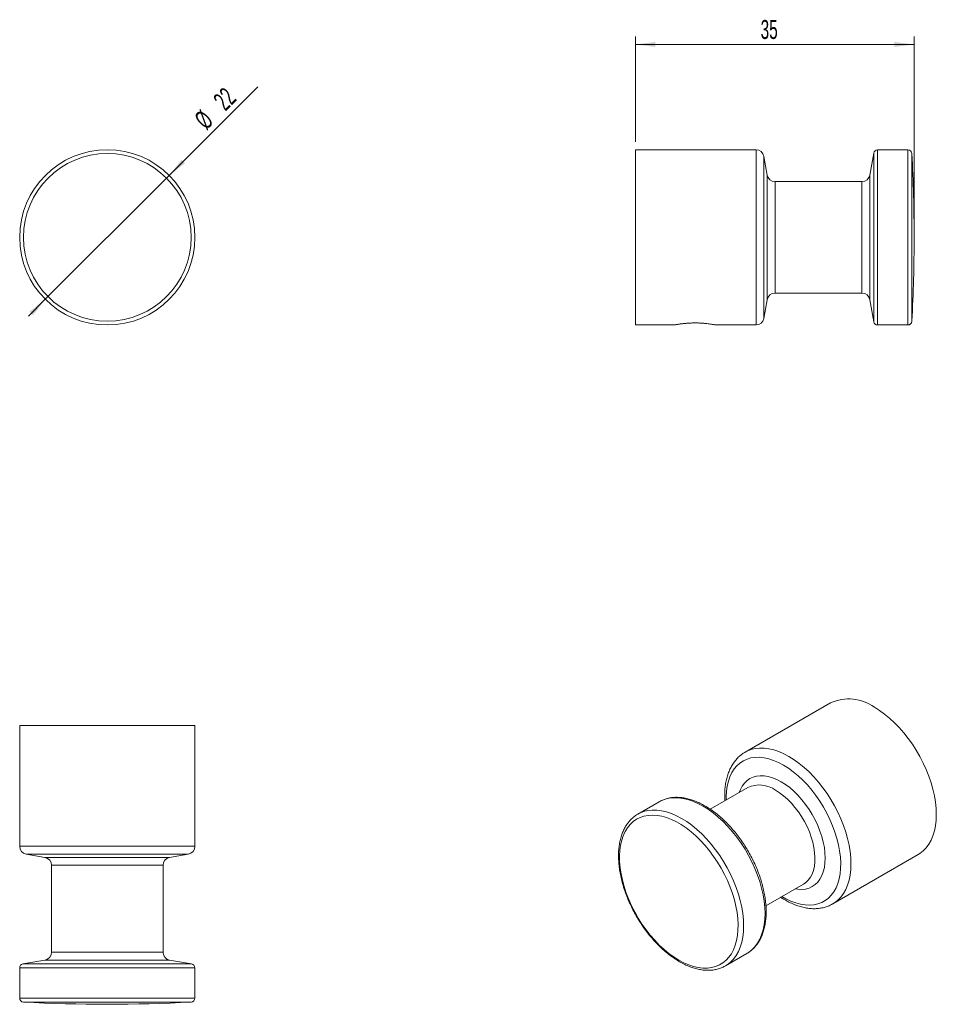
# Model space of a CAD drawing. Header units: millimetres. Extents: x 51 to 166, y 108 to 231.
import ezdxf

# ---------------------------------------------------------------- set-up
doc = ezdxf.new("R2010")
doc.units = ezdxf.units.MM
doc.styles.add('SLDTEXTSTYLE0', font='TXT', dxfattribs={"width": 0.605})
doc.dimstyles.new('SLDDIMSTYLE0', dxfattribs={"dimtxt": 2.311487, "dimasz": 2.5, "dimexe": 0, "dimexo": 0.0625, "dimgap": 0.577872, "dimtad": 2, "dimrnd": 1e-09, "dimzin": 12, "dimdsep": 46, "dimtxsty": 'SLDTEXTSTYLE0', "dimsah": 1, "dimcen": 0.09, "dimadec": 0, "dimazin": 0, "dimtfac": 1, "dimtofl": 0, "dimtmove": 0, "dimatfit": 3, "dimfxl": 1, "dimtolj": 1, "dimtzin": 12, "dimarcsym": 0})
doc.dimstyles.new('SLDDIMSTYLE1', dxfattribs={"dimtxt": 2.311487, "dimasz": 2.5, "dimexe": 0, "dimexo": 0.0625, "dimgap": 0.577872, "dimtad": 2, "dimrnd": 1e-09, "dimzin": 12, "dimdsep": 46, "dimtxsty": 'SLDTEXTSTYLE0', "dimsah": 1, "dimcen": 0.09, "dimadec": 0, "dimazin": 0, "dimtfac": 1, "dimtmove": 0, "dimatfit": 3, "dimfxl": 1, "dimtolj": 1, "dimtzin": 12, "dimarcsym": 0})

# ---------------------------------------------------------------- blocks, each defined once
blk = doc.blocks.new('*D1')
at = {"color": 7, "linetype": 'Continuous', "lineweight": 0}
for p, q in [((127.92, 215.83), (127.92, 229.05)), ((162.92, 204.83), (162.92, 229.05)), ((127.92, 228.05), (162.92, 228.05))]:
    blk.add_line(p, q, dxfattribs=at)
for points in [[(127.92, 228.05), (130.42, 227.74), (130.42, 228.36)], [(162.92, 228.05), (160.42, 228.36), (160.42, 227.74)]]:
    blk.add_solid(points, dxfattribs=at)
at = {"color": 7, "linetype": 'Continuous', "lineweight": 0, "insert": (143.65, 231.12), "char_height": 2.381, "attachment_point": 1, "style": 'SLDTEXTSTYLE0'}
blk.add_mtext('35', dxfattribs=at)
blk = doc.blocks.new('*D2')
at = {"color": 7, "linetype": 'Continuous', "lineweight": 0}
for p, q in [((69.39, 211.61), (80.53, 222.74)), ((69.39, 211.61), (53.83, 196.05)), ((53.83, 196.05), (51.71, 193.93))]:
    blk.add_line(p, q, dxfattribs=at)
for points in [[(69.39, 211.61), (71.38, 213.15), (70.94, 213.59)], [(53.83, 196.05), (51.85, 194.5), (52.29, 194.06)]]:
    blk.add_solid(points, dxfattribs=at)
at = {"color": 7, "linetype": 'Continuous', "lineweight": 0, "char_height": 2.381, "attachment_point": 1, "rotation": 45, "style": 'SLDTEXTSTYLE0'}
for s, insert in [('22', (74.75, 221.29)), ('%%c', (72.36, 218.91))]:
    blk.add_mtext(s, dxfattribs=dict(at, insert=insert))

msp = doc.modelspace()

# ---------------------------------------------------------------- linework, layer by layer
at = {"color": 7, "linetype": 'Continuous', "lineweight": 15}
for p, q in [((143.077, 214.828), (127.916, 214.828)), ((127.916, 214.828), (127.916, 192.828)), ((144.476, 211.654), (144.062, 214.001)), ((157.843, 214.414), (157.357, 211.654)), ((162.14, 214.828), (158.336, 214.828)), ((156.372, 210.828), (145.461, 210.828)), ((145.461, 196.828), (156.372, 196.828)), ((144.062, 193.654), (144.476, 196.001)), ((157.357, 196.001), (157.843, 193.241)), ((127.916, 192.828), (132.791, 192.828)), ((138.041, 192.828), (143.077, 192.828)), ((158.336, 192.828), (162.14, 192.828)), ((152.428, 145.386), (141.708, 139.197)), ((50.613, 142.538), (50.613, 127.377)), ((61.613, 142.538), (50.613, 142.538)), ((72.613, 142.538), (61.613, 142.538)), ((72.613, 127.377), (72.613, 142.538)), ((142.022, 134.76), (137.311, 132.04)), ((130.918, 132.968), (128.228, 131.415)), ((128.228, 131.415), (128.279, 131.444)), ((51.439, 126.392), (53.786, 125.978)), ((69.439, 125.978), (71.786, 126.392)), ((152.707, 120.144), (163.427, 126.333)), ((54.613, 124.993), (54.613, 114.082)), ((68.613, 114.082), (68.613, 124.993)), ((144.314, 119.917), (149.021, 122.635)), ((152.707, 120.144), (152.681, 120.129)), ((139.227, 112.362), (141.917, 113.915)), ((141.917, 113.915), (141.971, 113.947)), ((53.786, 113.097), (51.026, 112.61)), ((72.2, 112.61), (69.439, 113.097)), ((50.613, 112.118), (50.613, 108.314)), ((72.613, 108.314), (72.613, 112.118)), ((139.227, 112.362), (139.15, 112.319))]:
    msp.add_line(p, q, dxfattribs=at)
at = {"color": 8, "linetype": 'Continuous', "lineweight": 15}
for p, q in [((143.077, 192.828), (143.077, 214.828)), ((144.062, 214.001), (144.062, 193.654)), ((157.843, 193.241), (157.843, 214.414)), ((158.336, 214.828), (158.336, 192.828)), ((162.14, 192.828), (162.14, 214.828)), ((162.639, 214.354), (162.639, 193.301)), ((144.476, 196.001), (144.476, 211.654)), ((157.357, 211.654), (157.357, 196.001)), ((145.461, 210.828), (145.461, 196.828)), ((156.372, 196.828), (156.372, 210.828)), ((50.613, 127.377), (72.613, 127.377)), ((61.613, 126.392), (51.439, 126.392)), ((71.786, 126.392), (61.613, 126.392)), ((53.786, 125.978), (69.439, 125.978)), ((61.613, 124.993), (54.613, 124.993)), ((68.613, 124.993), (61.613, 124.993)), ((54.613, 114.082), (61.613, 114.082)), ((61.613, 114.082), (68.613, 114.082)), ((51.026, 112.61), (72.2, 112.61)), ((61.613, 113.097), (53.786, 113.097)), ((69.439, 113.097), (61.613, 113.097)), ((72.613, 112.118), (50.613, 112.118)), ((50.613, 108.314), (72.613, 108.314)), ((72.139, 107.815), (51.086, 107.815))]:
    msp.add_line(p, q, dxfattribs=at)
at = {"color": 7, "linetype": 'Continuous', "lineweight": 15, "flags": 128}
for points in [[(163.427, 126.333), (163.65, 126.472), (164.066, 126.799), (164.439, 127.187), (164.768, 127.635), (165.05, 128.139), (165.284, 128.696), (165.468, 129.301), (165.6, 129.952), (165.679, 130.642), (165.706, 131.369), (165.679, 132.126), (165.6, 132.908), (165.468, 133.711), (165.284, 134.529), (165.05, 135.355), (164.768, 136.185), (164.439, 137.013), (164.066, 137.832), (163.65, 138.639), (163.195, 139.426), (162.705, 140.189), (162.182, 140.923), (161.629, 141.621), (161.052, 142.281), (160.453, 142.896), (159.837, 143.464), (159.208, 143.979), (158.57, 144.44), (157.927, 144.841)], [(133.375, 113.09), (133.998, 112.761), (134.616, 112.494), (135.226, 112.291), (135.823, 112.155), (136.402, 112.085), (136.961, 112.083), (137.494, 112.148), (137.998, 112.28), (138.47, 112.478), (138.906, 112.741), (139.303, 113.066), (139.659, 113.452), (139.971, 113.895), (140.236, 114.393), (140.454, 114.942), (140.621, 115.539), (140.738, 116.179), (140.803, 116.857), (140.816, 117.569), (140.777, 118.31), (140.686, 119.075), (140.544, 119.858), (140.351, 120.654), (140.11, 121.457), (139.821, 122.261), (139.487, 123.062), (139.11, 123.853), (138.693, 124.629), (138.238, 125.384), (137.75, 126.113), (137.231, 126.811), (136.684, 127.473), (136.115, 128.095), (135.526, 128.671), (134.922, 129.199), (134.308, 129.674), (133.686, 130.093), (133.063, 130.453), (132.442, 130.751), (131.827, 130.986), (131.223, 131.155), (130.635, 131.258), (130.065, 131.294), (129.519, 131.263), (129, 131.164), (128.511, 130.999), (128.057, 130.769), (127.64, 130.475), (127.263, 130.119), (126.929, 129.704), (126.64, 129.233), (126.398, 128.709), (126.206, 128.135), (126.063, 127.516), (125.972, 126.857), (125.933, 126.161), (125.946, 125.434), (126.011, 124.68), (126.128, 123.906), (126.296, 123.116), (126.513, 122.315), (126.778, 121.511), (127.09, 120.708), (127.446, 119.911), (127.843, 119.127), (128.279, 118.361), (128.751, 117.618), (129.256, 116.904), (129.789, 116.223), (130.347, 115.581), (130.927, 114.981), (131.524, 114.429), (132.133, 113.927), (132.752, 113.48), (133.375, 113.09)]]:
    msp.add_lwpolyline(points, dxfattribs=at)
at = {"color": 8, "linetype": 'Continuous', "lineweight": 15, "flags": 128}
for points in [[(141.712, 139.2), (141.939, 139.32), (142.43, 139.516), (142.953, 139.646), (143.505, 139.707), (144.083, 139.699), (144.681, 139.624), (145.298, 139.48), (145.927, 139.269), (146.565, 138.992), (147.207, 138.652), (147.849, 138.251), (148.487, 137.791), (149.116, 137.275), (149.733, 136.708), (150.332, 136.092), (150.909, 135.433), (151.461, 134.734), (151.985, 134), (152.475, 133.237), (152.93, 132.45), (153.345, 131.644), (153.719, 130.824), (154.048, 129.996), (154.33, 129.166), (154.564, 128.34), (154.747, 127.522), (154.879, 126.72), (154.959, 125.937), (154.985, 125.18), (154.959, 124.454), (154.879, 123.763), (154.747, 123.113), (154.564, 122.507), (154.33, 121.95), (154.048, 121.446), (153.719, 120.999), (153.345, 120.61), (152.93, 120.283), (152.707, 120.144)], [(146.511, 137.576), (145.892, 137.902), (145.278, 138.164), (144.674, 138.361), (144.083, 138.49), (143.509, 138.551), (142.959, 138.543), (142.434, 138.466), (141.939, 138.322), (141.479, 138.11), (141.056, 137.833), (140.673, 137.492), (140.333, 137.091), (140.039, 136.632), (139.793, 136.118), (139.596, 135.553), (139.451, 134.942), (139.358, 134.289), (139.319, 133.599), (139.319, 133.2)], [(146.319, 121.075), (146.82, 120.79), (147.437, 120.496), (148.047, 120.266), (148.645, 120.103), (149.228, 120.008), (149.79, 119.981), (150.329, 120.024), (150.839, 120.134), (151.317, 120.313), (151.759, 120.557), (152.163, 120.866), (152.524, 121.237), (152.841, 121.668), (153.112, 122.155), (153.333, 122.695), (153.504, 123.283), (153.623, 123.916), (153.69, 124.588), (153.703, 125.295), (153.663, 126.031), (153.57, 126.792), (153.425, 127.57), (153.229, 128.362), (152.983, 129.16), (152.689, 129.958), (152.349, 130.752), (151.966, 131.535), (151.542, 132.3), (151.082, 133.044), (150.587, 133.759), (150.063, 134.442), (149.512, 135.085), (148.939, 135.686), (148.348, 136.24), (147.743, 136.741), (147.129, 137.188), (146.511, 137.576), (146.511, 137.576)], [(140.968, 134.151), (141.105, 134.497), (141.337, 134.929), (141.617, 135.306), (141.94, 135.623), (142.305, 135.877), (142.707, 136.066), (143.143, 136.188), (143.609, 136.241), (144.1, 136.226), (144.612, 136.142), (145.138, 135.99), (145.676, 135.772), (146.218, 135.49), (146.76, 135.146), (147.298, 134.744), (147.824, 134.287), (148.336, 133.781), (148.827, 133.229), (149.293, 132.638), (149.729, 132.013), (150.131, 131.359), (150.496, 130.684), (150.819, 129.993), (151.099, 129.294), (151.331, 128.593), (151.514, 127.897), (151.646, 127.213), (151.725, 126.546), (151.752, 125.905), (151.725, 125.294), (151.646, 124.719), (151.514, 124.187), (151.331, 123.702), (151.099, 123.269), (150.819, 122.893), (150.496, 122.576), (150.131, 122.322), (149.729, 122.133), (149.293, 122.011), (148.827, 121.957), (148.336, 121.973), (147.967, 122.027)], [(149.021, 122.635), (149.322, 122.842), (149.628, 123.136), (149.891, 123.489), (150.107, 123.897), (150.274, 124.356), (150.391, 124.862), (150.457, 125.407), (150.47, 125.988), (150.43, 126.598), (150.339, 127.229), (150.197, 127.876), (150.005, 128.532), (149.765, 129.19), (149.481, 129.843), (149.154, 130.483), (148.789, 131.104), (148.39, 131.7), (147.96, 132.264), (147.504, 132.791), (147.027, 133.273), (146.534, 133.708), (146.031, 134.089), (145.522, 134.413)], [(141.971, 113.947), (142.14, 114.055), (142.556, 114.381), (142.929, 114.77), (143.258, 115.218), (143.541, 115.722), (143.774, 116.278), (143.958, 116.884), (144.09, 117.534), (144.169, 118.225), (144.196, 118.951), (144.169, 119.709), (144.09, 120.491), (143.958, 121.294), (143.774, 122.111), (143.541, 122.938), (143.258, 123.768), (142.929, 124.595), (142.556, 125.415), (142.14, 126.221), (141.686, 127.009), (141.195, 127.772), (140.672, 128.505), (140.12, 129.204), (139.542, 129.863), (138.943, 130.479), (138.327, 131.047), (137.698, 131.562), (137.06, 132.022), (136.418, 132.424), (135.775, 132.764), (135.137, 133.04), (134.508, 133.251), (133.892, 133.395), (133.293, 133.471), (132.716, 133.478), (132.163, 133.417), (131.64, 133.288), (131.15, 133.091), (130.918, 132.968)], [(128.279, 131.444), (128.46, 131.538), (128.95, 131.735), (129.474, 131.864), (130.026, 131.925), (130.603, 131.918), (131.202, 131.842), (131.818, 131.698), (132.448, 131.487), (133.085, 131.211), (133.728, 130.871), (134.37, 130.469), (135.008, 130.009), (135.637, 129.494), (136.253, 128.926), (136.852, 128.311), (137.43, 127.651), (137.982, 126.952), (138.505, 126.219), (138.996, 125.456), (139.45, 124.669), (139.866, 123.862), (140.239, 123.042), (140.568, 122.215), (140.851, 121.385), (141.085, 120.558), (141.268, 119.741), (141.4, 118.938), (141.479, 118.156), (141.506, 117.399), (141.479, 116.672), (141.4, 115.982), (141.268, 115.331), (141.085, 114.726), (140.851, 114.169), (140.568, 113.665), (140.239, 113.217), (139.866, 112.829), (139.45, 112.502), (139.227, 112.362)]]:
    msp.add_lwpolyline(points, dxfattribs=at)
at = {"color": 7, "linetype": 'Continuous', "lineweight": 15}
for radius in [11, 10.526]:
    msp.add_circle((61.613, 203.828), radius, dxfattribs=at)
for centre, radius, start, end in [((143.077, 213.828), 1, 10, 90), ((158.336, 214.328), 0.5, 90, 170), ((162.14, 214.328), 0.5, 3.01696, 90), ((-37.084, 203.828), 200, 0, 3.01696), ((145.461, 211.828), 1, 190, 270), ((156.372, 211.828), 1, 270, 350), ((-37.084, 203.828), 200, 356.98304, 0), ((145.461, 195.828), 1, 90, 170), ((156.372, 195.828), 1, 10, 90), ((143.077, 193.828), 1, 270, 350), ((158.336, 193.328), 0.5, 190, 270), ((162.14, 193.328), 0.5, 270, 356.98304), ((154.709, 140.38), 5.501, 54.19163, 114.49791), ((51.613, 127.377), 1, 180, 260), ((71.613, 127.377), 1, 280, 0), ((53.613, 124.993), 1, 0, 80), ((69.613, 124.993), 1, 100, 180), ((53.613, 114.082), 1, 280, 0), ((69.613, 114.082), 1, 180, 260), ((51.113, 112.118), 0.5, 100, 180), ((72.113, 112.118), 0.5, 0, 80), ((51.113, 108.314), 0.5, 180, 266.98304), ((61.613, 307.538), 200, 266.98304, 273.01696), ((72.113, 108.314), 0.5, 273.01696, 0)]:
    msp.add_arc(centre, radius, start, end, dxfattribs=at)
at = {"color": 8, "linetype": 'Continuous', "lineweight": 15}
msp.add_arc((143.474, 131.584), 3.492, 54.11241, 114.57713, dxfattribs=at)
at = {"color": 7, "linetype": 'Continuous', "lineweight": 15}
for points, knots in [([(138.041, 192.828), (138.035, 192.829), (138.024, 192.831), (137.932, 192.848), (137.79, 192.874), (137.594, 192.907), (137.346, 192.946), (137.045, 192.986), (136.753, 193.018), (136.498, 193.041), (136.291, 193.057), (136.076, 193.069), (135.854, 193.079), (135.626, 193.084), (135.393, 193.086), (135.157, 193.083), (134.923, 193.077), (134.693, 193.066), (134.467, 193.052), (134.245, 193.034), (134.034, 193.013), (133.835, 192.991), (133.649, 192.968), (133.475, 192.943), (133.32, 192.92), (133.185, 192.898), (133.07, 192.879), (132.972, 192.861), (132.86, 192.841), (132.798, 192.829), (132.793, 192.828), (132.791, 192.828)], [0, 0, 0, 0, 0.045939, 0.090098, 0.1354476, 0.1814604, 0.2285832, 0.2792112, 0.331057, 0.3588164, 0.3867518, 0.4152311, 0.4438946, 0.473196, 0.5026952, 0.5328174, 0.5631546, 0.5928567, 0.6227677, 0.6533476, 0.6841639, 0.7133716, 0.7427993, 0.7729549, 0.8033792, 0.830615, 0.8580748, 0.8862895, 0.9147868, 0.978322, 1, 1, 1, 1]), ([(141.716, 139.194), (141.673, 139.172), (141.471, 139.066), (141.145, 138.82), (140.743, 138.459), (140.384, 138.042), (140.066, 137.577), (139.791, 137.064), (139.562, 136.505), (139.38, 135.903), (139.246, 135.261), (139.161, 134.585), (139.132, 133.876), (139.132, 133.38), (139.155, 133.117), (139.157, 133.106)], [0, 0, 0, 0, 0.0231368, 0.1079277, 0.1927008, 0.277922, 0.3640178, 0.4512733, 0.5397968, 0.6295196, 0.7202351, 0.8116674, 0.9035395, 0.9956213, 1, 1, 1, 1]), ([(141.973, 113.955), (142.011, 113.976), (142.201, 114.079), (142.508, 114.321), (142.888, 114.68), (143.226, 115.095), (143.523, 115.559), (143.777, 116.071), (143.987, 116.629), (144.149, 117.229), (144.265, 117.867), (144.332, 118.539), (144.35, 119.241), (144.319, 119.968), (144.241, 120.715), (144.115, 121.478), (143.942, 122.253), (143.725, 123.033), (143.464, 123.816), (143.16, 124.597), (142.817, 125.37), (142.435, 126.132), (142.018, 126.878), (141.568, 127.603), (141.087, 128.303), (140.578, 128.975), (140.044, 129.614), (139.488, 130.216), (138.913, 130.778), (138.323, 131.296), (137.721, 131.767), (137.109, 132.188), (136.492, 132.557), (135.873, 132.87), (135.255, 133.125), (134.642, 133.321), (134.039, 133.455), (133.448, 133.526), (132.876, 133.533), (132.326, 133.477), (131.803, 133.357), (131.327, 133.189), (131.043, 133.032), (130.91, 132.96)], [0, 0, 0, 0, 0.0061766, 0.030225, 0.054285, 0.0784467, 0.1027791, 0.1273154, 0.1520521, 0.1769585, 0.2019903, 0.2271026, 0.2522573, 0.2774258, 0.3025869, 0.3277321, 0.3528582, 0.3779647, 0.4030533, 0.4281268, 0.4531887, 0.4782428, 0.503293, 0.5283435, 0.5533974, 0.5784586, 0.6035313, 0.6286196, 0.6537275, 0.6788586, 0.7040158, 0.7292004, 0.7544115, 0.7796443, 0.8048863, 0.8301112, 0.8552851, 0.8803627, 0.9052923, 0.9300269, 0.9545398, 0.9788392, 1, 1, 1, 1]), ([(128.287, 131.441), (128.245, 131.42), (128.051, 131.322), (127.735, 131.09), (127.346, 130.744), (126.998, 130.341), (126.691, 129.889), (126.426, 129.389), (126.206, 128.842), (126.031, 128.252), (125.904, 127.623), (125.825, 126.958), (125.795, 126.263), (125.814, 125.542), (125.881, 124.799), (125.995, 124.039), (126.157, 123.268), (126.363, 122.488), (126.614, 121.705), (126.907, 120.924), (127.241, 120.148), (127.614, 119.383), (128.022, 118.633), (128.465, 117.903), (128.939, 117.196), (129.441, 116.517), (129.969, 115.869), (130.52, 115.258), (131.09, 114.686), (131.677, 114.157), (132.277, 113.675), (132.878, 113.244), (133.281, 113.001), (133.478, 112.882)], [0, 0, 0, 0, 0.0085642, 0.0404911, 0.072412, 0.1044396, 0.1366755, 0.1691759, 0.2019475, 0.2349567, 0.2681473, 0.3014586, 0.3348374, 0.3682436, 0.4016443, 0.4350261, 0.468383, 0.5017138, 0.5350202, 0.5683055, 0.6015742, 0.6348313, 0.6680819, 0.7013316, 0.734585, 0.7678466, 0.8011221, 0.834417, 0.8677366, 0.901086, 0.9344692, 0.9678886, 1, 1, 1, 1]), ([(146.159, 120.983), (146.209, 120.948), (146.39, 120.822), (146.574, 120.716), (146.707, 120.639)], [0, 0, 0, 0, 0.27701062, 1, 1, 1, 1]), ([(146.707, 120.639), (146.819, 120.576), (147.142, 120.395), (147.678, 120.138), (148.315, 119.891), (148.948, 119.707), (149.573, 119.587), (150.185, 119.534), (150.778, 119.546), (151.347, 119.624), (151.886, 119.767), (152.33, 119.936), (152.58, 120.08), (152.673, 120.134)], [0, 0, 0, 0, 0.0539027, 0.1554095, 0.2569759, 0.3582933, 0.4590563, 0.5589054, 0.6574966, 0.7545997, 0.8501824, 0.9444423, 1, 1, 1, 1]), ([(133.478, 112.882), (133.587, 112.821), (133.901, 112.644), (134.423, 112.393), (135.04, 112.152), (135.651, 111.971), (136.252, 111.853), (136.838, 111.797), (137.405, 111.806), (137.95, 111.877), (138.465, 112.013), (138.863, 112.162), (139.076, 112.285), (139.139, 112.322)], [0, 0, 0, 0, 0.0537741, 0.1556136, 0.2575077, 0.3593038, 0.4608531, 0.5619641, 0.6624276, 0.7620672, 0.8608053, 0.9587153, 1, 1, 1, 1])]:
    msp.add_open_spline(points, degree=3, knots=knots, dxfattribs=at)

# ---------------------------------------------------------------- dimensions: what is measured, and where the dimension line sits
at = {"color": 7, "linetype": 'Continuous', "lineweight": 0}
dim = msp.add_linear_dim(base=(162.916, 228.046), p1=(127.916, 214.828), p2=(162.916, 203.828), dimstyle='SLDDIMSTYLE0', dxfattribs=at)
dim.commit()
dim.dimension.update_dxf_attribs({"geometry": '*D1', "text_midpoint": (145.416, 228.046), "dimtype": 160})
dim = msp.add_diameter_dim_2p(p1=(69.391, 211.606), p2=(53.835, 196.049), dimstyle='SLDDIMSTYLE1', dxfattribs=at)
dim.commit()
dim.dimension.update_dxf_attribs({"geometry": '*D2', "text_midpoint": (77.019, 219.234), "dimtype": 163})

doc.saveas('drawing.dxf')
